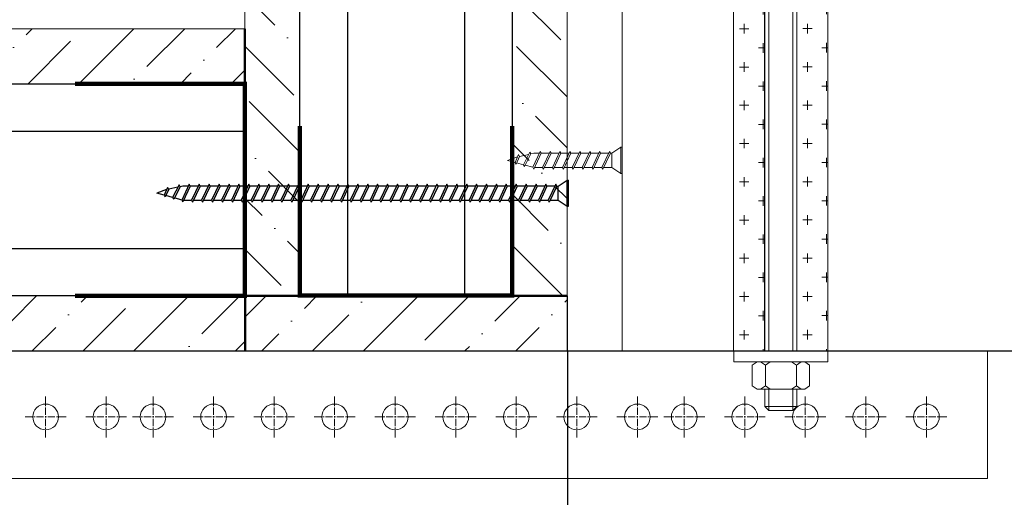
# Model space of a CAD drawing. Header units: millimetres. Extents: x 2030 to 82082, y 1212 to 75363.
# Tile 20 of 23: x 69307 to 73720, y 65008 to 67149. Entities that reach past the tile are written whole.
import ezdxf

# ---------------------------------------------------------------- set-up
doc = ezdxf.new("R2010")
doc.units = ezdxf.units.MM
doc.set_wipeout_variables(frame=1)
doc.linetypes.add('CENTER', pattern=[50.8, 31.75, -6.35, 6.35, -6.35])
doc.linetypes.add('HIDDEN2', pattern=[4.7625, 3.175, -1.5875])
doc.layers.add('01_Техстронг Плита', color=32, linetype='Continuous', lineweight=9)
doc.layers.add('Расходные материалы', color=252, linetype='Continuous', lineweight=9)
for name, color, linetype, lineweight, true_color in [('Анкеры и саморезы', 7, 'Continuous', 9, 0x000000), ('Размеры и выноски', 7, 'Continuous', 9, 0x000000), ('Шпильки', 7, 'Continuous', 9, 0x000000)]:
    doc.layers.add(name, color=color, linetype=linetype, lineweight=lineweight, true_color=true_color)
doc.layers.add('профиль', color=7, linetype='Continuous', true_color=0x000000)
doc.styles.add('ISOCPEUR', font='isocpeur.ttf')
doc.dimstyles.new('ISO-25', dxfattribs={"dimtxt": 2.5, "dimasz": 2.5, "dimexe": 1.25, "dimexo": 0.625, "dimtad": 1, "dimtxsty": 'Standard', "dimcen": 2.5, "dimadec": 0, "dimazin": 0, "dimtfac": 1, "dimtmove": 0, "dimatfit": 3, "dimfxl": 1, "dimarcsym": 0})

# ---------------------------------------------------------------- blocks, each defined once
blk = doc.blocks.new('*U124')
blk.add_wipeout([(-340.43, 4), (-340.43, -4), (0, -4), (0, 4)])
at = {"linetype": 'HIDDEN2', "ltscale": 100}
for p, q in [((-335.1, 5.03), (-334.25, 3.85)), ((-328.3, 5.03), (-329.15, 3.85)), ((-335.1, 2.66), (-334.25, 3.85)), ((-334.25, 3.85), (-329.15, 3.85)), ((-328.3, 2.66), (-329.15, 3.85)), ((-335.1, -2.66), (-334.25, -3.85)), ((-335.1, -5.03), (-334.25, -3.85)), ((-334.25, -3.85), (-329.15, -3.85)), ((-328.3, -2.66), (-329.15, -3.85)), ((-328.3, -5.03), (-329.15, -3.85))]:
    blk.add_line(p, q, dxfattribs=at)
at = {"linetype": 'HIDDEN2', "ltscale": 40}
for p, q in [((-339.43, 4), (-340.43, 3)), ((-340.43, -3), (-340.43, 3)), ((-335.1, 3), (-340.43, 3)), ((-335.1, 4), (-339.43, 4)), ((-339.43, -4), (-339.43, 4)), ((-340.43, -3), (-335.1, -3)), ((-339.43, -4), (-340.43, -3)), ((-339.43, -4), (-335.1, -4))]:
    blk.add_line(p, q, dxfattribs=at)
at = {"ltscale": 40}
for p, q in [((0, 4), (-325.63, 4)), ((0, 3), (-325.63, 3)), ((-325.63, -3), (0, -3)), ((0, -4), (-325.63, -4))]:
    blk.add_line(p, q, dxfattribs=at)
at = {"linetype": 'HIDDEN2', "ltscale": 100}
for points in [[(-328.3, -11.7), (-328.3, 11.7), (-325.63, 11.7), (-325.63, -11.7)], [(-328.3, 5.91), (-329.15, 7.1), (-334.25, 7.1), (-335.1, 5.91), (-335.1, -5.91), (-334.25, -7.1), (-329.15, -7.1), (-328.3, -5.91)]]:
    blk.add_lwpolyline(points, close=True, dxfattribs=at)
blk = doc.blocks.new('_Oblique')
at = {"color": 0, "linetype": 'ByBlock', "lineweight": -2}
blk.add_line((-0.5, -0.5), (0.5, 0.5), dxfattribs=at)
blk = doc.blocks.new('*D140')
at = {"layer": 'Defpoints', "color": 0, "transparency": 16777216}
for p in [(71762, 65664), (65068.3, 63958.6), (71762, 61404.9)]:
    blk.add_point(p, dxfattribs=at)
at = {"layer": 'Размеры и выноски', "color": 0, "lineweight": -2, "transparency": 16777216}
for p, q in [((71762, 65663.4), (71762, 61403.7)), ((65068.3, 63957.9), (65068.3, 61403.7)), ((65068.3, 61404.9), (71762, 61404.9))]:
    blk.add_line(p, q, dxfattribs=at)
at = {"layer": 'Размеры и выноски', "color": 0, "lineweight": -2, "transparency": 16777216, "xscale": 2.5, "yscale": 2.5, "zscale": 2.5, "rotation": 180}
blk.add_blockref('_Oblique', (65068.3, 61404.9), dxfattribs=at)
at = {"layer": 'Размеры и выноски', "color": 0, "lineweight": -2, "transparency": 16777216, "xscale": 2.5, "yscale": 2.5, "zscale": 2.5}
blk.add_blockref('_Oblique', (71762, 61404.9), dxfattribs=at)
at = {"layer": 'Размеры и выноски', "color": 0, "transparency": 16777216, "insert": (68415.2, 61618.4), "char_height": 250, "attachment_point": 5, "style": 'ISOCPEUR'}
blk.add_mtext('{\\H1.70293x;L}', dxfattribs=at)
blk = doc.blocks.new('*D143')
at = {"layer": 'Defpoints', "color": 0, "transparency": 16777216}
for p in [(76704.4, 69504.6), (71762, 65664), (76850.4, 65664)]:
    blk.add_point(p, dxfattribs=at)
at = {"layer": 'Размеры и выноски', "color": 0, "lineweight": -2, "transparency": 16777216}
for p, q in [((76705, 69504.6), (76851.6, 69504.6)), ((76850.4, 69504.6), (76850.4, 65664)), ((71762.6, 65664), (76851.6, 65664))]:
    blk.add_line(p, q, dxfattribs=at)
at = {"layer": 'Размеры и выноски', "color": 0, "lineweight": -2, "transparency": 16777216, "xscale": 2.5, "yscale": 2.5, "zscale": 2.5}
for p, rotation in [((76850.4, 69504.6), 90), ((76850.4, 65664), 270)]:
    blk.add_blockref('_Oblique', p, dxfattribs=dict(at, rotation=rotation))
at = {"layer": 'Размеры и выноски', "color": 0, "transparency": 16777216, "insert": (76636.9, 67584.3), "char_height": 250, "attachment_point": 5, "rotation": 90, "style": 'ISOCPEUR'}
blk.add_mtext('{\\H1.70293x;h}', dxfattribs=at)
blk = doc.blocks.new('Саморез 4.2Х90')
at = {"color": 7}
for p, q in [((-8.6, 245.3), (-0.1, 268.8)), ((4.6, 251.4), (-0.1, 268.8)), ((-14.3, 218.9), (-9.5, 240.6)), ((-13.7, 243), (4.6, 251.4)), ((-9.5, 240.6), (-13.7, 243)), ((-9.5, 240.6), (8.8, 249)), ((4.6, 251.4), (8.8, 249)), ((10.1, 231.2), (5.6, 247.6)), ((-21.1, 192), (16.1, 209.5)), ((-19.6, 216.2), (10.1, 231.2)), ((-15.5, 213.8), (-19.6, 216.2)), ((-17, 207), (-15.5, 213.8)), ((-15.5, 213.8), (14.3, 228.8)), ((10.1, 231.2), (14.3, 228.8)), ((16, 209.4), (11.2, 227.3)), ((16.1, 209.5), (20.3, 207.1)), ((-17, 189.6), (-21.1, 192)), ((-21.1, 168.7), (16.7, 186.5)), ((-17, 189.6), (20.3, 207.1)), ((16.7, 186.5), (20.9, 184.1)), ((-17, 166.3), (-21.1, 168.7)), ((-21.1, 145.4), (16.7, 163.2)), ((-17, 166.3), (20.9, 184.1)), ((16.7, 163.2), (20.9, 160.8)), ((-17, 143), (-21.1, 145.4)), ((-21.1, 122), (16.7, 139.8)), ((-17, 143), (20.9, 160.8)), ((16.7, 139.8), (20.9, 137.4)), ((-17, 119.6), (-21.1, 122)), ((-21.1, 98.7), (16.7, 116.5)), ((-17, 119.6), (20.9, 137.4)), ((16.7, 116.5), (20.9, 114.1)), ((-17, 96.3), (-21.1, 98.7)), ((-21.1, 75.4), (16.7, 93.2)), ((-17, 96.3), (20.9, 114.1)), ((16.7, 93.2), (20.9, 90.8)), ((-17, 73), (-21.1, 75.4)), ((-21.1, 52), (16.7, 69.8)), ((-17, 73), (20.9, 90.8)), ((16.7, 69.8), (20.9, 67.4)), ((-17, 49.6), (-21.1, 52)), ((-21.1, 28.7), (16.7, 46.5)), ((-17, 49.6), (20.9, 67.4)), ((16.7, 46.5), (20.9, 44.1)), ((-17, 26.3), (-21.1, 28.7)), ((-17, 26.3), (20.9, 44.1)), ((-17, 23), (-31.1, 2)), ((30.8, 2), (-31.1, 2)), ((-31.1, 2), (-31.1, -1.2)), ((16.7, 23), (-17, 23)), ((16.7, 23), (30.8, 2)), ((30.8, 2), (30.8, -1.2)), ((30.8, -1.2), (-31.1, -1.2))]:
    blk.add_line(p, q, dxfattribs=at)
for points in [[(-17, 194), (-17, 207)], [(-17, 170.7), (-17, 189.6)], [(16.7, 205.4), (16.7, 186.5)], [(-17, 147.3), (-17, 166.3)], [(16.7, 182.1), (16.7, 163.2)], [(-17, 124), (-17, 143)], [(16.7, 158.8), (16.7, 139.8)], [(-17, 100.7), (-17, 119.6)], [(16.7, 135.5), (16.7, 116.5)], [(-17, 77.3), (-17, 96.3)], [(16.7, 112.1), (16.7, 93.2)], [(-17, 54), (-17, 73)], [(16.7, 88.8), (16.7, 69.8)], [(-17, 30.7), (-17, 49.6)], [(16.7, 65.5), (16.7, 46.5)], [(16.7, 42.1), (16.7, 23.2)], [(16.7, 42.1), (16.7, 23.2)]]:
    blk.add_lwpolyline(points, dxfattribs=at)
blk.add_lwpolyline([(-17, 26.3), (-17, 23)])

msp = doc.modelspace()

# ---------------------------------------------------------------- hatches: boundary and pattern name
at = {"layer": '01_Техстронг Плита', "ltscale": 4}
h = msp.add_hatch(dxfattribs=at)
h.set_pattern_fill('ANSI36', color=32, scale=50.701569, angle=-270, style=0)
h.set_pattern_definition([(135, (411422.45, -134522.76), (-313.02774, 85.3712), [402.44371, -80.48874, 0, -80.48874])])
h.paths.add_polyline_path([(70316.363, 68059.653), (70563.146, 68059.653), (70563.146, 65910.805), (70316.363, 65910.805)])
h = msp.add_hatch(dxfattribs=at)
h.set_pattern_fill('ANSI36', color=32, scale=50.701569, angle=-270, style=0)
h.set_pattern_definition([(135, (412620.17, -134275.98), (-313.02774, 85.3712), [402.44371, -80.48874, 0, -80.48874])])
h.paths.add_polyline_path([(71514.082, 68059.677), (71760.865, 68059.677), (71760.865, 65910.805), (71514.082, 65910.805)])
h = msp.add_hatch(dxfattribs=at)
h.set_pattern_fill('ANSI36', color=32, scale=50.701569, angle=-180, style=0)
h.set_pattern_definition([(225, (268848.27, 407968.03), (-85.3712, -313.02774), [402.44371, -80.48874, 0, -80.48874])])
h.paths.add_polyline_path([(66512.621, 66861.935), (66512.621, 67108.718), (70316.363, 67108.718), (70316.363, 66861.935)])
h = msp.add_hatch(dxfattribs=at)
h.set_pattern_fill('ANSI36', color=32, scale=50.701569, angle=-180, style=0)
h.set_pattern_definition([(225, (269095.06, 406770.3), (-85.3712, -313.02774), [402.44371, -80.48874, 0, -80.48874])])
h.paths.add_polyline_path([(66512.645, 65664.216), (66512.645, 65910.999), (70317.678, 65910.999), (70317.678, 65664.216)])
h = msp.add_hatch(dxfattribs=at)
h.set_pattern_fill('ANSI36', color=32, scale=50.701569, angle=-180, style=0)
h.set_pattern_definition([(225, (264887.66, 406770.11), (-85.3712, -313.02774), [402.44371, -80.48874, 0, -80.48874])])
h.paths.add_polyline_path([(70317.678, 65664.022), (70317.678, 65910.805), (71761.986, 65910.805), (71761.986, 65664.022)])

# ---------------------------------------------------------------- linework, layer by layer
at = {"color": 7}
for p, q in [((71720.926, 66403.283), (71760.865, 66430.139)), ((71760.865, 66312.397), (71760.865, 66430.139)), ((71760.865, 66430.139), (71766.951, 66430.139)), ((71766.951, 66312.397), (71766.951, 66430.139)), ((69965.848, 66387.296), (69921.307, 66371.268)), ((69970.319, 66397.026), (69954.349, 66362.269)), ((69974.894, 66389.102), (69958.924, 66354.345)), ((69974.894, 66389.102), (69970.319, 66397.026)), ((70016.134, 66398.244), (69974.894, 66389.102)), ((70021.209, 66408.308), (69992.722, 66351.819)), ((70025.785, 66400.384), (69997.297, 66343.894)), ((70025.785, 66400.384), (70021.209, 66408.308)), ((70038.861, 66403.283), (70025.785, 66400.384)), ((70067.26, 66411.207), (70034.023, 66340.326)), ((70071.835, 66403.283), (70038.598, 66332.401)), ((70071.835, 66403.283), (70067.26, 66411.207)), ((70111.637, 66411.207), (70077.781, 66339.253)), ((70116.212, 66403.283), (70082.356, 66331.329)), ((70116.212, 66403.283), (70111.637, 66411.207)), ((70156.014, 66411.207), (70122.158, 66339.253)), ((70160.589, 66403.283), (70126.733, 66331.329)), ((70160.589, 66403.283), (70156.014, 66411.207)), ((70201.22, 66411.207), (70167.363, 66339.253)), ((70205.795, 66403.283), (70171.939, 66331.329)), ((70205.795, 66403.283), (70201.22, 66411.207)), ((70245.597, 66411.207), (70211.74, 66339.253)), ((70250.172, 66403.283), (70216.316, 66331.329)), ((70250.172, 66403.283), (70245.597, 66411.207)), ((70289.974, 66411.207), (70256.117, 66339.253)), ((70294.549, 66403.283), (70260.692, 66331.329)), ((70294.549, 66403.283), (70289.974, 66411.207)), ((70334.351, 66411.207), (70300.494, 66339.253)), ((70338.926, 66403.283), (70305.069, 66331.329)), ((70338.926, 66403.283), (70334.351, 66411.207)), ((70378.728, 66411.207), (70344.871, 66339.253)), ((70383.303, 66403.283), (70349.446, 66331.329)), ((70383.303, 66403.283), (70378.728, 66411.207)), ((70423.105, 66411.207), (70389.248, 66339.253)), ((70427.68, 66403.283), (70393.823, 66331.329)), ((70427.68, 66403.283), (70423.105, 66411.207)), ((70467.482, 66411.207), (70433.625, 66339.253)), ((70472.057, 66403.283), (70438.2, 66331.329)), ((70472.057, 66403.283), (70467.482, 66411.207)), ((70511.859, 66411.207), (70478.002, 66339.253)), ((70516.434, 66403.283), (70482.577, 66331.329)), ((70516.434, 66403.283), (70511.859, 66411.207)), ((70556.236, 66411.207), (70522.379, 66339.253)), ((70560.811, 66403.283), (70526.954, 66331.329)), ((70560.811, 66403.283), (70556.236, 66411.207)), ((70600.613, 66411.207), (70566.756, 66339.253)), ((70605.188, 66403.283), (70571.331, 66331.329)), ((70605.188, 66403.283), (70600.613, 66411.207)), ((70644.99, 66411.207), (70611.133, 66339.253)), ((70649.565, 66403.283), (70615.708, 66331.329)), ((70649.565, 66403.283), (70644.99, 66411.207)), ((70689.367, 66411.207), (70655.51, 66339.253)), ((70693.942, 66403.283), (70660.085, 66331.329)), ((70693.942, 66403.283), (70689.367, 66411.207)), ((70733.744, 66411.207), (70699.887, 66339.253)), ((70738.319, 66403.283), (70704.462, 66331.329)), ((70738.319, 66403.283), (70733.744, 66411.207)), ((70778.121, 66411.207), (70744.264, 66339.253)), ((70782.696, 66403.283), (70748.839, 66331.329)), ((70782.696, 66403.283), (70778.121, 66411.207)), ((70822.498, 66411.207), (70788.641, 66339.253)), ((70827.073, 66403.283), (70793.216, 66331.329)), ((70827.073, 66403.283), (70822.498, 66411.207)), ((70866.875, 66411.207), (70833.018, 66339.253)), ((70871.45, 66403.283), (70837.593, 66331.329)), ((70871.45, 66403.283), (70866.875, 66411.207)), ((70911.252, 66411.207), (70877.395, 66339.253)), ((70915.827, 66403.283), (70881.97, 66331.329)), ((70915.827, 66403.283), (70911.252, 66411.207)), ((70955.629, 66411.207), (70921.772, 66339.253)), ((70960.204, 66403.283), (70926.347, 66331.329)), ((70960.204, 66403.283), (70955.629, 66411.207)), ((71000.006, 66411.207), (70966.149, 66339.253)), ((71004.581, 66403.283), (70970.724, 66331.329)), ((71004.581, 66403.283), (71000.006, 66411.207)), ((71044.383, 66411.207), (71010.526, 66339.253)), ((71048.958, 66403.283), (71015.101, 66331.329)), ((71048.958, 66403.283), (71044.383, 66411.207)), ((71088.76, 66411.207), (71054.903, 66339.253)), ((71093.335, 66403.283), (71059.478, 66331.329)), ((71093.335, 66403.283), (71088.76, 66411.207)), ((71133.137, 66411.207), (71099.28, 66339.253)), ((71137.712, 66403.283), (71103.855, 66331.329)), ((71137.712, 66403.283), (71133.137, 66411.207)), ((71177.514, 66411.207), (71143.657, 66339.253)), ((71182.089, 66403.283), (71148.232, 66331.329)), ((71182.089, 66403.283), (71177.514, 66411.207)), ((71221.891, 66411.207), (71188.034, 66339.253)), ((71226.466, 66403.283), (71192.609, 66331.329)), ((71226.466, 66403.283), (71221.891, 66411.207)), ((71266.268, 66411.207), (71232.411, 66339.253)), ((71270.843, 66403.283), (71236.986, 66331.329)), ((71270.843, 66403.283), (71266.268, 66411.207)), ((71310.645, 66411.207), (71276.788, 66339.253)), ((71315.22, 66403.283), (71281.363, 66331.329)), ((71315.22, 66403.283), (71310.645, 66411.207)), ((71355.022, 66411.207), (71321.165, 66339.253)), ((71359.597, 66403.283), (71325.74, 66331.329)), ((71359.597, 66403.283), (71355.022, 66411.207)), ((71399.399, 66411.207), (71365.542, 66339.253)), ((71403.974, 66403.283), (71370.117, 66331.329)), ((71403.974, 66403.283), (71399.399, 66411.207)), ((71443.776, 66411.207), (71409.919, 66339.253)), ((71448.351, 66403.283), (71414.494, 66331.329)), ((71448.351, 66403.283), (71443.776, 66411.207)), ((71488.153, 66411.207), (71454.296, 66339.253)), ((71492.728, 66403.283), (71458.871, 66331.329)), ((71492.728, 66403.283), (71488.153, 66411.207)), ((71532.53, 66411.207), (71498.673, 66339.253)), ((71537.105, 66403.283), (71503.248, 66331.329)), ((71537.105, 66403.283), (71532.53, 66411.207)), ((71576.907, 66411.207), (71543.05, 66339.253)), ((71581.482, 66403.283), (71547.625, 66331.329)), ((71581.482, 66403.283), (71576.907, 66411.207)), ((71621.284, 66411.207), (71587.427, 66339.253)), ((71625.859, 66403.283), (71592.002, 66331.329)), ((71625.859, 66403.283), (71621.284, 66411.207)), ((71665.66, 66411.207), (71631.804, 66339.253)), ((71670.236, 66403.283), (71636.379, 66331.329)), ((71670.236, 66403.283), (71665.66, 66411.207)), ((71710.037, 66411.207), (71676.181, 66339.253)), ((71714.613, 66403.283), (71680.756, 66331.329)), ((71714.613, 66403.283), (71710.037, 66411.207)), ((71720.926, 66339.253), (71720.926, 66403.283)), ((69954.349, 66362.269), (69921.307, 66371.268)), ((69954.349, 66362.269), (69958.924, 66354.345)), ((69992.722, 66351.819), (69961.651, 66360.28)), ((69992.722, 66351.819), (69997.297, 66343.894)), ((70034.125, 66340.543), (70000.258, 66349.766)), ((70034.023, 66340.326), (70038.598, 66332.401)), ((70077.781, 66339.253), (70082.356, 66331.329)), ((70122.158, 66339.253), (70126.733, 66331.329)), ((70167.363, 66339.253), (70171.939, 66331.329)), ((70211.74, 66339.253), (70216.316, 66331.329)), ((70256.117, 66339.253), (70260.692, 66331.329)), ((70300.494, 66339.253), (70305.069, 66331.329)), ((70344.871, 66339.253), (70349.446, 66331.329)), ((70389.248, 66339.253), (70393.823, 66331.329)), ((70433.625, 66339.253), (70438.2, 66331.329)), ((70478.002, 66339.253), (70482.577, 66331.329)), ((70522.379, 66339.253), (70526.954, 66331.329)), ((70566.756, 66339.253), (70571.331, 66331.329)), ((70611.133, 66339.253), (70615.708, 66331.329)), ((70655.51, 66339.253), (70660.085, 66331.329)), ((70699.887, 66339.253), (70704.462, 66331.329)), ((70744.264, 66339.253), (70748.839, 66331.329)), ((70788.641, 66339.253), (70793.216, 66331.329)), ((70833.018, 66339.253), (70837.593, 66331.329)), ((70877.395, 66339.253), (70881.97, 66331.329)), ((70921.772, 66339.253), (70926.347, 66331.329)), ((70966.149, 66339.253), (70970.724, 66331.329)), ((71010.526, 66339.253), (71015.101, 66331.329)), ((71054.903, 66339.253), (71059.478, 66331.329)), ((71099.28, 66339.253), (71103.855, 66331.329)), ((71143.657, 66339.253), (71148.232, 66331.329)), ((71188.034, 66339.253), (71192.609, 66331.329)), ((71232.411, 66339.253), (71236.986, 66331.329)), ((71276.788, 66339.253), (71281.363, 66331.329)), ((71321.165, 66339.253), (71325.74, 66331.329)), ((71365.542, 66339.253), (71370.117, 66331.329)), ((71409.919, 66339.253), (71414.494, 66331.329)), ((71454.296, 66339.253), (71458.871, 66331.329)), ((71498.673, 66339.253), (71503.248, 66331.329)), ((71543.05, 66339.253), (71547.625, 66331.329)), ((71587.427, 66339.253), (71592.002, 66331.329)), ((71631.804, 66339.253), (71636.379, 66331.329)), ((71676.181, 66339.253), (71680.756, 66331.329)), ((71720.926, 66339.253), (71760.865, 66312.397)), ((71760.865, 66312.397), (71766.951, 66312.397))]:
    msp.add_line(p, q, dxfattribs=at)
at = {"color": 7, "lineweight": 50}
for points in [[(70316.363, 66861.935), (70316.363, 67107.763)], [(70317.678, 65910.805), (70317.678, 65664.216)]]:
    msp.add_lwpolyline(points, dxfattribs=at)
at = {"color": 7, "lineweight": 50, "const_width": 19.019}
for points in [[(69555.614, 66861.74), (70316.363, 66861.74), (70316.363, 65910.805), (69555.614, 65910.805)], [(71514.082, 66673.039), (71514.082, 65912.29), (70563.146, 65912.29), (70563.146, 66673.039)]]:
    msp.add_lwpolyline(points, dxfattribs=at)
at = {"color": 7}
for points in [[(70063.544, 66403.283), (70038.861, 66403.283)], [(70107.908, 66403.283), (70071.835, 66403.283)], [(70152.285, 66403.283), (70116.212, 66403.283)], [(70197.491, 66403.283), (70161.418, 66403.283)], [(70241.868, 66403.283), (70205.795, 66403.283)], [(70286.245, 66403.283), (70250.172, 66403.283)], [(70330.622, 66403.283), (70294.549, 66403.283)], [(70374.999, 66403.283), (70338.926, 66403.283)], [(70419.376, 66403.283), (70383.303, 66403.283)], [(70463.753, 66403.283), (70427.68, 66403.283)], [(70508.13, 66403.283), (70472.057, 66403.283)], [(70552.507, 66403.283), (70516.434, 66403.283)], [(70596.884, 66403.283), (70560.811, 66403.283)], [(70641.261, 66403.283), (70605.188, 66403.283)], [(70685.638, 66403.283), (70649.565, 66403.283)], [(70730.015, 66403.283), (70693.942, 66403.283)], [(70774.392, 66403.283), (70738.319, 66403.283)], [(70818.769, 66403.283), (70782.696, 66403.283)], [(70863.146, 66403.283), (70827.073, 66403.283)], [(70907.523, 66403.283), (70871.45, 66403.283)], [(70951.9, 66403.283), (70915.827, 66403.283)], [(70996.277, 66403.283), (70960.204, 66403.283)], [(71040.654, 66403.283), (71004.581, 66403.283)], [(71085.031, 66403.283), (71048.958, 66403.283)], [(71129.408, 66403.283), (71093.335, 66403.283)], [(71173.785, 66403.283), (71137.712, 66403.283)], [(71218.162, 66403.283), (71182.089, 66403.283)], [(71262.539, 66403.283), (71226.466, 66403.283)], [(71306.916, 66403.283), (71270.843, 66403.283)], [(71351.293, 66403.283), (71315.22, 66403.283)], [(71395.67, 66403.283), (71359.597, 66403.283)], [(71440.047, 66403.283), (71403.974, 66403.283)], [(71484.424, 66403.283), (71448.351, 66403.283)], [(71528.801, 66403.283), (71492.728, 66403.283)], [(71573.178, 66403.283), (71537.105, 66403.283)], [(71617.555, 66403.283), (71581.482, 66403.283)], [(71661.932, 66403.283), (71625.859, 66403.283)], [(71706.309, 66403.283), (71670.236, 66403.283)], [(70041.811, 66339.253), (70077.781, 66339.253)], [(70086.084, 66339.253), (70122.158, 66339.253)], [(70131.29, 66339.253), (70167.363, 66339.253)], [(70175.667, 66339.253), (70211.74, 66339.253)], [(70220.044, 66339.253), (70256.117, 66339.253)], [(70264.421, 66339.253), (70300.494, 66339.253)], [(70308.798, 66339.253), (70344.871, 66339.253)], [(70353.175, 66339.253), (70389.248, 66339.253)], [(70397.552, 66339.253), (70433.625, 66339.253)], [(70441.929, 66339.253), (70478.002, 66339.253)], [(70486.306, 66339.253), (70522.379, 66339.253)], [(70530.683, 66339.253), (70566.756, 66339.253)], [(70575.06, 66339.253), (70611.133, 66339.253)], [(70619.437, 66339.253), (70655.51, 66339.253)], [(70663.814, 66339.253), (70699.887, 66339.253)], [(70708.191, 66339.253), (70744.264, 66339.253)], [(70752.568, 66339.253), (70788.641, 66339.253)], [(70796.945, 66339.253), (70833.018, 66339.253)], [(70841.322, 66339.253), (70877.395, 66339.253)], [(70885.699, 66339.253), (70921.772, 66339.253)], [(70930.076, 66339.253), (70966.149, 66339.253)], [(70974.453, 66339.253), (71010.526, 66339.253)], [(71018.83, 66339.253), (71054.903, 66339.253)], [(71063.207, 66339.253), (71099.28, 66339.253)], [(71107.584, 66339.253), (71143.657, 66339.253)], [(71151.961, 66339.253), (71188.034, 66339.253)], [(71196.338, 66339.253), (71232.411, 66339.253)], [(71240.715, 66339.253), (71276.788, 66339.253)], [(71285.092, 66339.253), (71321.165, 66339.253)], [(71329.469, 66339.253), (71365.542, 66339.253)], [(71373.846, 66339.253), (71409.919, 66339.253)], [(71418.223, 66339.253), (71454.296, 66339.253)], [(71462.6, 66339.253), (71498.673, 66339.253)], [(71506.977, 66339.253), (71543.05, 66339.253)], [(71551.354, 66339.253), (71587.427, 66339.253)], [(71595.731, 66339.253), (71631.804, 66339.253)], [(71640.108, 66339.253), (71676.181, 66339.253)], [(71684.485, 66339.253), (71720.558, 66339.253)], [(71684.485, 66339.253), (71720.558, 66339.253)]]:
    msp.add_lwpolyline(points, dxfattribs=at)
msp.add_lwpolyline([(71714.613, 66403.283), (71720.926, 66403.283)])
at = {"color": 1, "lineweight": 50}
for points in [[(70317.678, 65910.805), (70563.146, 65910.805)], [(71514.082, 65910.805), (71760.865, 65910.805)]]:
    msp.add_lwpolyline(points, dxfattribs=at)
at = {"layer": '01_Техстронг Плита', "color": 5, "ltscale": 4}
msp.add_lwpolyline([(72007.624, 65663.441), (71760.84, 65663.441), (71760.84, 69750.118), (72007.624, 69750.118)], close=True, dxfattribs=at)
at = {"layer": '01_Техстронг Плита', "color": 32, "ltscale": 4}
for points in [[(70316.363, 68059.653), (70563.146, 68059.653), (70563.146, 65910.805), (70316.363, 65910.805)], [(71514.082, 68059.677), (71760.865, 68059.677), (71760.865, 65910.805), (71514.082, 65910.805)], [(66512.621, 66861.935), (66512.621, 67108.718), (70316.363, 67108.718), (70316.363, 66861.935)], [(66512.645, 65664.216), (66512.645, 65910.999), (70317.678, 65910.999), (70317.678, 65664.216)], [(70317.678, 65664.022), (70317.678, 65910.805), (71761.986, 65910.805), (71761.986, 65664.022)]]:
    msp.add_lwpolyline(points, close=True, dxfattribs=at)
at = {"layer": 'профиль', "color": 7, "ltscale": 4}
for points in [[(71514.082, 65910.805), (70563.146, 65910.805), (70563.146, 68059.801), (71514.082, 68059.653)], [(70316.363, 66861.935), (70316.363, 65910.999), (66512.497, 65910.999), (66512.645, 66861.935)]]:
    msp.add_lwpolyline(points, close=True, dxfattribs=at)
at = {"layer": 'профиль'}
for points in [[(70776.022, 68060.097), (70776.022, 65910.805)], [(71301.072, 68060.097), (71301.072, 65910.805)], [(66512.201, 66648.925), (70316.363, 66648.925)], [(66512.201, 66123.875), (70316.363, 66123.875)]]:
    msp.add_lwpolyline(points, dxfattribs=at)
at = {"layer": 'Расходные материалы', "color": 253, "linetype": 'Continuous'}
for p, q in [((73644.796, 65092.879), (73644.796, 65663.441)), ((63631.108, 65092.879), (73644.796, 65092.879))]:
    msp.add_line(p, q, dxfattribs=at)
at = {"layer": 'Расходные материалы', "color": 253, "linetype": 'CENTER'}
for p, q in [((69423.3, 65276.786), (69423.3, 65459.938)), ((69423.3, 65276.786), (69423.3, 65459.938)), ((69423.3, 65276.786), (69423.3, 65459.938)), ((69694.636, 65276.786), (69694.636, 65459.938)), ((69694.636, 65276.786), (69694.636, 65459.938)), ((69904.849, 65276.786), (69904.849, 65459.938)), ((69904.849, 65276.786), (69904.849, 65459.938)), ((70176.185, 65276.786), (70176.185, 65459.938)), ((70176.185, 65276.786), (70176.185, 65459.938)), ((70176.185, 65276.786), (70176.185, 65459.938)), ((70447.522, 65276.786), (70447.522, 65459.938)), ((70447.522, 65276.786), (70447.522, 65459.938)), ((70447.522, 65276.786), (70447.522, 65459.938)), ((70718.858, 65276.786), (70718.858, 65459.938)), ((70718.858, 65276.786), (70718.858, 65459.938)), ((70718.858, 65276.786), (70718.858, 65459.938)), ((70990.195, 65276.786), (70990.195, 65459.938)), ((70990.195, 65276.786), (70990.195, 65459.938)), ((71261.531, 65276.786), (71261.531, 65459.938)), ((71261.531, 65276.786), (71261.531, 65459.938)), ((71261.531, 65276.786), (71261.531, 65459.938)), ((71532.867, 65276.786), (71532.867, 65459.938)), ((71532.867, 65276.786), (71532.867, 65459.938)), ((71804.204, 65276.786), (71804.204, 65459.938)), ((71804.204, 65276.786), (71804.204, 65459.938)), ((71804.204, 65276.786), (71804.204, 65459.938)), ((72075.54, 65276.786), (72075.54, 65459.938)), ((72075.54, 65276.786), (72075.54, 65459.938)), ((72285.753, 65276.786), (72285.753, 65459.938)), ((72285.753, 65276.786), (72285.753, 65459.938)), ((73099.762, 65276.786), (73099.762, 65459.938)), ((73099.762, 65276.786), (73099.762, 65459.938)), ((73099.762, 65276.786), (73099.762, 65459.938)), ((73371.098, 65276.786), (73371.098, 65459.938)), ((73371.098, 65276.786), (73371.098, 65459.938)), ((69331.724, 65368.362), (69514.876, 65368.362)), ((69331.724, 65368.362), (69514.876, 65368.362)), ((69331.724, 65368.362), (69514.876, 65368.362)), ((69786.212, 65368.362), (69603.06, 65368.362)), ((69786.212, 65368.362), (69603.06, 65368.362)), ((69813.273, 65368.362), (69996.425, 65368.362)), ((69813.273, 65368.362), (69996.425, 65368.362)), ((70084.609, 65368.362), (70267.761, 65368.362)), ((70084.609, 65368.362), (70267.761, 65368.362)), ((70084.609, 65368.362), (70267.761, 65368.362)), ((70355.946, 65368.362), (70539.098, 65368.362)), ((70355.946, 65368.362), (70539.098, 65368.362)), ((70355.946, 65368.362), (70539.098, 65368.362)), ((70627.282, 65368.362), (70810.434, 65368.362)), ((70627.282, 65368.362), (70810.434, 65368.362)), ((70627.282, 65368.362), (70810.434, 65368.362)), ((70898.619, 65368.362), (71081.771, 65368.362)), ((70898.619, 65368.362), (71081.771, 65368.362)), ((71169.955, 65368.362), (71353.107, 65368.362)), ((71169.955, 65368.362), (71353.107, 65368.362)), ((71169.955, 65368.362), (71353.107, 65368.362)), ((71441.291, 65368.362), (71624.443, 65368.362)), ((71441.291, 65368.362), (71624.443, 65368.362)), ((71712.628, 65368.362), (71895.78, 65368.362)), ((71712.628, 65368.362), (71895.78, 65368.362)), ((71712.628, 65368.362), (71895.78, 65368.362)), ((72167.116, 65368.362), (71983.964, 65368.362)), ((72167.116, 65368.362), (71983.964, 65368.362)), ((72194.177, 65368.362), (72377.329, 65368.362)), ((72194.177, 65368.362), (72377.329, 65368.362)), ((72465.513, 65368.362), (72648.665, 65368.362)), ((72465.513, 65368.362), (72648.665, 65368.362)), ((72465.513, 65368.362), (72648.665, 65368.362)), ((72736.849, 65368.362), (72920.002, 65368.362)), ((72736.849, 65368.362), (72920.002, 65368.362)), ((72736.849, 65368.362), (72920.002, 65368.362)), ((73008.186, 65368.362), (73191.338, 65368.362)), ((73008.186, 65368.362), (73191.338, 65368.362)), ((73008.186, 65368.362), (73191.338, 65368.362)), ((73279.522, 65368.362), (73462.674, 65368.362)), ((73279.522, 65368.362), (73462.674, 65368.362))]:
    msp.add_line(p, q, dxfattribs=at)
at = {"layer": 'Расходные материалы', "color": 253, "linetype": 'Continuous'}
for centre in [(69423.3, 65368.362), (69423.3, 65368.362), (69423.3, 65368.362), (69694.636, 65368.362), (69694.636, 65368.362), (69904.849, 65368.362), (69904.849, 65368.362), (70176.185, 65368.362), (70176.185, 65368.362), (70176.185, 65368.362), (70447.522, 65368.362), (70447.522, 65368.362), (70447.522, 65368.362), (70718.858, 65368.362), (70718.858, 65368.362), (70718.858, 65368.362), (70990.195, 65368.362), (70990.195, 65368.362), (71261.531, 65368.362), (71261.531, 65368.362), (71261.531, 65368.362), (71532.867, 65368.362), (71532.867, 65368.362), (71804.204, 65368.362), (71804.204, 65368.362), (71804.204, 65368.362), (72075.54, 65368.362), (72075.54, 65368.362), (72285.753, 65368.362), (72285.753, 65368.362), (73099.762, 65368.362), (73099.762, 65368.362), (73099.762, 65368.362), (73371.098, 65368.362), (73371.098, 65368.362)]:
    msp.add_circle(centre, 57.659, dxfattribs=at)

# ---------------------------------------------------------------- block references
at = {"layer": 'Анкеры и саморезы', "xscale": -1.901871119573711, "yscale": 1.901871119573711, "zscale": 1.901871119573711, "rotation": 90}
msp.add_blockref('Саморез 4.2Х90', (72005.279, 66518.236), dxfattribs=at)
at = {"layer": 'Шпильки', "xscale": 18.04388351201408, "yscale": 18.04388351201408, "zscale": 18.04388351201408, "rotation": 90}
msp.add_blockref('*U124', (72718.879, 71539.108), dxfattribs=at)

# ---------------------------------------------------------------- dimensions: what is measured, and where the dimension line sits
at = {"layer": 'Размеры и выноски'}
dim = msp.add_linear_dim(base=(71761.986, 61404.919), p1=(65068.338, 63958.554), p2=(71761.986, 65664.022), text='{\\H1.70293x;L}', dimstyle='ISO-25', override={"dimscale": 1, "dimtxt": 250, "dimtxsty": 'ISOCPEUR', "dimblk1": 'Oblique', "dimblk2": 'Oblique', "dimsah": 1, "dimatfit": 0}, dxfattribs=at)
dim.commit()
dim.dimension.update_dxf_attribs({"geometry": '*D140', "text_midpoint": (68415.162, 61404.919), "dimtype": 160})

# ---------------------------------------------------------------- next in the draw order: hatches: boundary and pattern name
at = {"layer": 'Шпильки'}
h = msp.add_hatch(dxfattribs=at)
h.set_pattern_fill('CROSS', color=102, scale=13.503285)
h.set_pattern_definition([(0, (-592769.34, -261555.64), (85.745859, 85.745859), [42.87293, -128.61879]), (90, (-592747.905, -261577.076), (-85.745859, 85.745859), [42.87293, -128.61879])])
h.paths.add_polyline_path([(72507.168, 65663.441), (72646.069, 65663.441), (72646.069, 71535.041), (72507.167, 71535.041)])
h = msp.add_hatch(dxfattribs=at)
h.set_pattern_fill('CROSS', color=102, scale=13.503285)
h.set_pattern_definition([(0, (-592485.54, -261555.14), (85.745859, 85.745859), [42.87293, -128.61879]), (90, (-592464.105, -261576.575), (-85.745859, 85.745859), [42.87293, -128.61879])])
h.paths.add_polyline_path([(72790.968, 65663.441), (72929.87, 65663.441), (72929.956, 71534.923), (72791.054, 71534.923)])

# ---------------------------------------------------------------- next in the draw order: linework, layer by layer
at = {"layer": 'Расходные материалы', "color": 253, "linetype": 'Continuous'}
msp.add_line((63631.108, 65663.441), (73644.796, 65663.441), dxfattribs=at)
at = {"layer": 'Расходные материалы', "color": 253, "linetype": 'CENTER'}
for p, q in [((72557.089, 65276.786), (72557.089, 65459.938)), ((72557.089, 65276.786), (72557.089, 65459.938)), ((72557.089, 65276.786), (72557.089, 65459.938)), ((72828.426, 65276.786), (72828.426, 65459.938)), ((72828.426, 65276.786), (72828.426, 65459.938)), ((72828.426, 65276.786), (72828.426, 65459.938))]:
    msp.add_line(p, q, dxfattribs=at)
at = {"layer": 'Расходные материалы', "color": 253, "linetype": 'Continuous'}
for centre in [(72557.089, 65368.362), (72557.089, 65368.362), (72557.089, 65368.362), (72828.426, 65368.362), (72828.426, 65368.362), (72828.426, 65368.362)]:
    msp.add_circle(centre, 57.659, dxfattribs=at)
at = {"layer": 'Шпильки', "color": 102, "ltscale": 4}
for points in [[(72507.167, 71535.041), (72646.069, 71535.041), (72646.069, 65663.441), (72507.168, 65663.441)], [(72791.054, 71534.923), (72929.956, 71534.923), (72929.87, 65663.441), (72790.968, 65663.441)]]:
    msp.add_lwpolyline(points, close=True, dxfattribs=at)

# ---------------------------------------------------------------- next in the draw order: dimensions: what is measured, and where the dimension line sits
at = {"layer": 'Размеры и выноски'}
dim = msp.add_linear_dim(base=(76850.368, 65664.022), p1=(76704.353, 69504.579), p2=(71761.986, 65664.022), angle=90, text='{\\H1.70293x;h}', dimstyle='ISO-25', override={"dimscale": 1, "dimtxt": 250, "dimtxsty": 'ISOCPEUR', "dimblk1": 'Oblique', "dimblk2": 'Oblique', "dimsah": 1, "dimatfit": 0}, dxfattribs=at)
dim.commit()
dim.dimension.update_dxf_attribs({"geometry": '*D143', "text_midpoint": (76850.368, 67584.3), "dimtype": 160})

doc.saveas('drawing.dxf')
